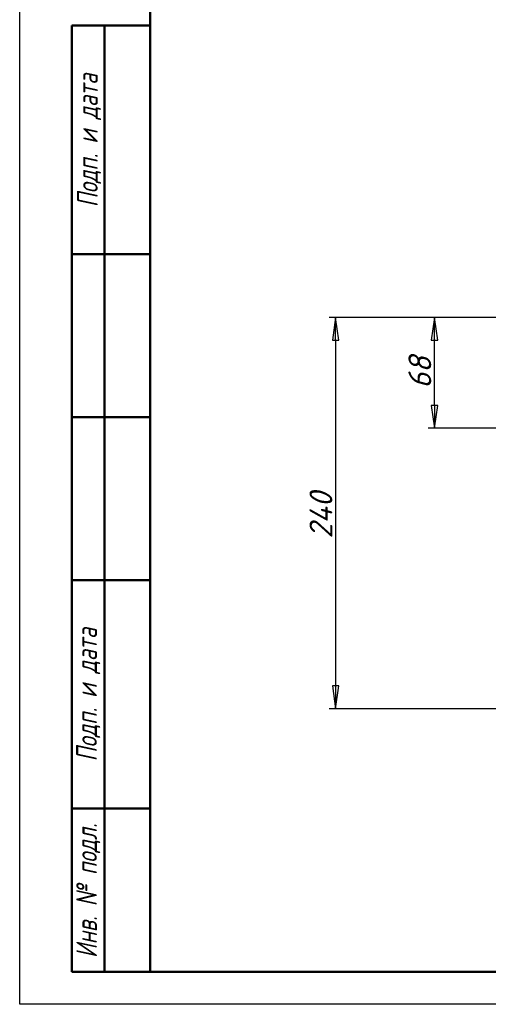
# Model space of a CAD drawing. Header units: millimetres. Extents: x 0 to 1680, y 0 to 1188.
# Tile 1 of 30: x 0 to 287, y 0 to 604. Entities that reach past the tile are written whole.
import ezdxf
from ezdxf.enums import TextEntityAlignment as Align

# ---------------------------------------------------------------- set-up
doc = ezdxf.new("R2010")
doc.units = ezdxf.units.MM
doc.header["$LTSCALE"] = 4
for name, color, linetype, lineweight in [('Кромка (ГОСТ)', 7, 'Continuous', 50), ('Обозначение (ГОСТ)', 7, 'Continuous', 25), ('Размер (ГОСТ)', 7, 'Continuous', 25), ('Эскизная геометрия (ГОСТ)', 7, 'Continuous', 50)]:
    doc.layers.add(name, color=color, linetype=linetype, lineweight=lineweight)
doc.styles.add('Альтернативный текст (ГОСТ)', font='arial.ttf', dxfattribs={"width": 0.8})
doc.styles.add('Обычный текст (ГОСТ)', font='GOST Common Italic.ttf')
doc.styles.add('Стиль текста112', font='GOST Common Italic.ttf', dxfattribs={"width": 0.8})
doc.dimstyles.new('Обычный (ГОСТ)', dxfattribs={"dimscale": 4, "dimtxt": 3.5, "dimasz": 3.5, "dimexe": 1, "dimexo": 0, "dimgap": 0.5, "dimtad": 1, "dimtxsty": 'Обычный текст (ГОСТ)', "dimblk": 'Filled-1', "dimcen": 0.09, "dimdle": 15, "dimclrd": 256, "dimclre": 256, "dimclrt": 256, "dimazin": 2, "dimtfac": 0.714286, "dimtdec": 3, "dimtmove": 0, "dimatfit": 3, "dimfxl": 1, "dimtolj": 1, "dimlwd": 25, "dimlwe": 25, "dimarcsym": 0})

# ---------------------------------------------------------------- blocks, each defined once
blk = doc.blocks.new('Рамки ГОСТ - Рамка')
at = {"layer": 'Кромка (ГОСТ)', "lineweight": 25}
for p, q in [((0, 0), (0, 297)), ((420, 0), (0, 0))]:
    blk.add_line(p, q, dxfattribs=at)
at = {"layer": 'Кромка (ГОСТ)'}
for p, q in [((20, 292), (20, 5)), ((20, 5), (415, 5))]:
    blk.add_line(p, q, dxfattribs=at)
blk = doc.blocks.new('ГОСТ - Доп. графы 1')
at = {"layer": 'Эскизная геометрия (ГОСТ)'}
for p, q in [((-12, 0), (-12, 145)), ((-12, 145), (0, 145)), ((-7, 145), (-7, 0)), ((-12, 110), (-7, 110)), ((-7, 110), (0, 110)), ((-12, 85), (-7, 85)), ((-7, 85), (0, 85)), ((-12, 60), (-7, 60)), ((-7, 60), (0, 60)), ((-12, 25), (-7, 25)), ((-7, 25), (0, 25)), ((0, 0), (-12, 0))]:
    blk.add_line(p, q, dxfattribs=at)
at = {"layer": 'Обозначение (ГОСТ)', "char_height": 3.17, "attachment_point": 5, "rotation": 90, "style": 'Альтернативный текст (ГОСТ)'}
for s, insert, width in [('\\fGOST Common|b0|i1;{\\H3.1700;Подп. и дата}', (-9.37, 127.41), 34.7679), ('\\fGOST Common|b0|i1;{\\H3.1700;Подп. и дата}', (-9.5, 42.47), 35.1486), ('\\fGOST Common|b0|i1;{\\H3.1700;Инв. № подл.}', (-9.5, 12.41), 24.9618)]:
    blk.add_mtext(s, dxfattribs=dict(at, insert=insert, width=width))
at = {"layer": 'Обозначение (ГОСТ)', "style": 'Стиль текста112'}
for tag, p in [('Подп._и_дата_2', (-3.53, 127.51)), ('Инв._номер_дубликата', (-3.41, 97.47)), ('Взамен_инв._номера', (-3.46, 72.53)), ('Подп._и_дата_1', (-3.42, 42.35)), ('ИНВЕНТАРНЫЙ_НОМЕР', (-3.33, 12.68))]:
    blk.add_attdef(tag, text='', height=3.17, rotation=90, dxfattribs=at).set_placement(p, align=Align.MIDDLE_CENTER)
blk = doc.blocks.new('Filled-1')
at = {"color": 0}
for p, q in [((0, 0), (-1, 0.143)), ((-1, 0.143), (-1, -0.143)), ((-1, 0), (0, 0)), ((-1, -0.143), (0, 0))]:
    blk.add_line(p, q, dxfattribs=at)
at = {"color": 0, "flags": 128}
blk.add_lwpolyline([(-1, -0.143), (0, 0), (-1, 0.143), (-1, -0.143)], dxfattribs=at)
at = {"color": 0}
blk.add_solid([(-1, -0.143), (0, 0), (-1, 0.143), (-1, -0.143)], dxfattribs=at)
blk = doc.blocks.new('*D14')
at = {"layer": 'Defpoints', "color": 0, "linetype": 'Continuous', "transparency": 16777216}
for p in [(254.19, 421.17), (557.59, 421.17), (446.15, 353.17)]:
    blk.add_point(p, dxfattribs=at)
at = {"layer": 'Размер (ГОСТ)', "linetype": 'Continuous', "lineweight": 25, "transparency": 16777216}
for p, q in [((557.59, 421.17), (250.19, 421.17)), ((254.19, 367.17), (254.19, 407.17)), ((446.15, 353.17), (250.19, 353.17))]:
    blk.add_line(p, q, dxfattribs=at)
at = {"layer": 'Размер (ГОСТ)', "linetype": 'Continuous', "lineweight": 25, "transparency": 16777216, "xscale": 14, "yscale": 14, "zscale": 14}
for p, rotation in [((254.19, 421.17), 90), ((254.19, 353.17), 270)]:
    blk.add_blockref('Filled-1', p, dxfattribs=dict(at, rotation=rotation))
at = {"layer": 'Размер (ГОСТ)', "linetype": 'Continuous', "lineweight": 25, "transparency": 16777216, "insert": (238.19, 377.45), "char_height": 14, "attachment_point": 1, "rotation": 90, "style": 'Обычный текст (ГОСТ)'}
blk.add_mtext('\\A1;68', dxfattribs=at)
blk = doc.blocks.new('*D15')
at = {"layer": 'Defpoints', "color": 0, "linetype": 'Continuous', "transparency": 16777216}
for p in [(540.41, 421.17), (193.57, 181.17), (479.74, 181.17)]:
    blk.add_point(p, dxfattribs=at)
at = {"layer": 'Размер (ГОСТ)', "linetype": 'Continuous', "lineweight": 25, "transparency": 16777216}
for p, q in [((540.41, 421.17), (189.57, 421.17)), ((193.57, 407.17), (193.57, 195.17)), ((479.74, 181.17), (189.57, 181.17))]:
    blk.add_line(p, q, dxfattribs=at)
at = {"layer": 'Размер (ГОСТ)', "linetype": 'Continuous', "lineweight": 25, "transparency": 16777216, "xscale": 14, "yscale": 14, "zscale": 14}
for p, rotation in [((193.57, 421.17), 90), ((193.57, 181.17), 270)]:
    blk.add_blockref('Filled-1', p, dxfattribs=dict(at, rotation=rotation))
at = {"layer": 'Размер (ГОСТ)', "linetype": 'Continuous', "lineweight": 25, "transparency": 16777216, "insert": (177.57, 285.58), "char_height": 14, "attachment_point": 1, "rotation": 90, "style": 'Обычный текст (ГОСТ)'}
blk.add_mtext('\\A1;240', dxfattribs=at)

msp = doc.modelspace()

# ---------------------------------------------------------------- block references
at = {"xscale": 4, "yscale": 4, "zscale": 4}
for name, p in [('Рамки ГОСТ - Рамка', (0, 0)), ('ГОСТ - Доп. графы 1', (80, 20))]:
    msp.add_blockref(name, p, dxfattribs=at)

# ---------------------------------------------------------------- dimensions: what is measured, and where the dimension line sits
at = {"layer": 'Размер (ГОСТ)', "linetype": 'Continuous', "lineweight": 25}
for base, p1, p2, angle, picture, middle in [((193.567, 181.17), (540.41, 421.17), (479.745, 181.17), 270, '*D15', (193.567, 301.17)), ((254.19, 421.17), (446.146, 353.171), (557.592, 421.17), 90, '*D14', (254.19, 387.17))]:
    dim = msp.add_linear_dim(base=base, p1=p1, p2=p2, angle=angle, dimstyle='Обычный (ГОСТ)', override={"dimgap": 0.5, "dimdec": 2, "dimtol": 0, "dimlim": 0, "dimtp": 0, "dimtm": 0, "dimtdec": 3, "dimtofl": 0, "dimatfit": 1}, dxfattribs=at)
    dim.commit()
    dim.dimension.update_dxf_attribs({"geometry": picture, "text_midpoint": middle, "dimtype": 160})

doc.saveas('drawing.dxf')
